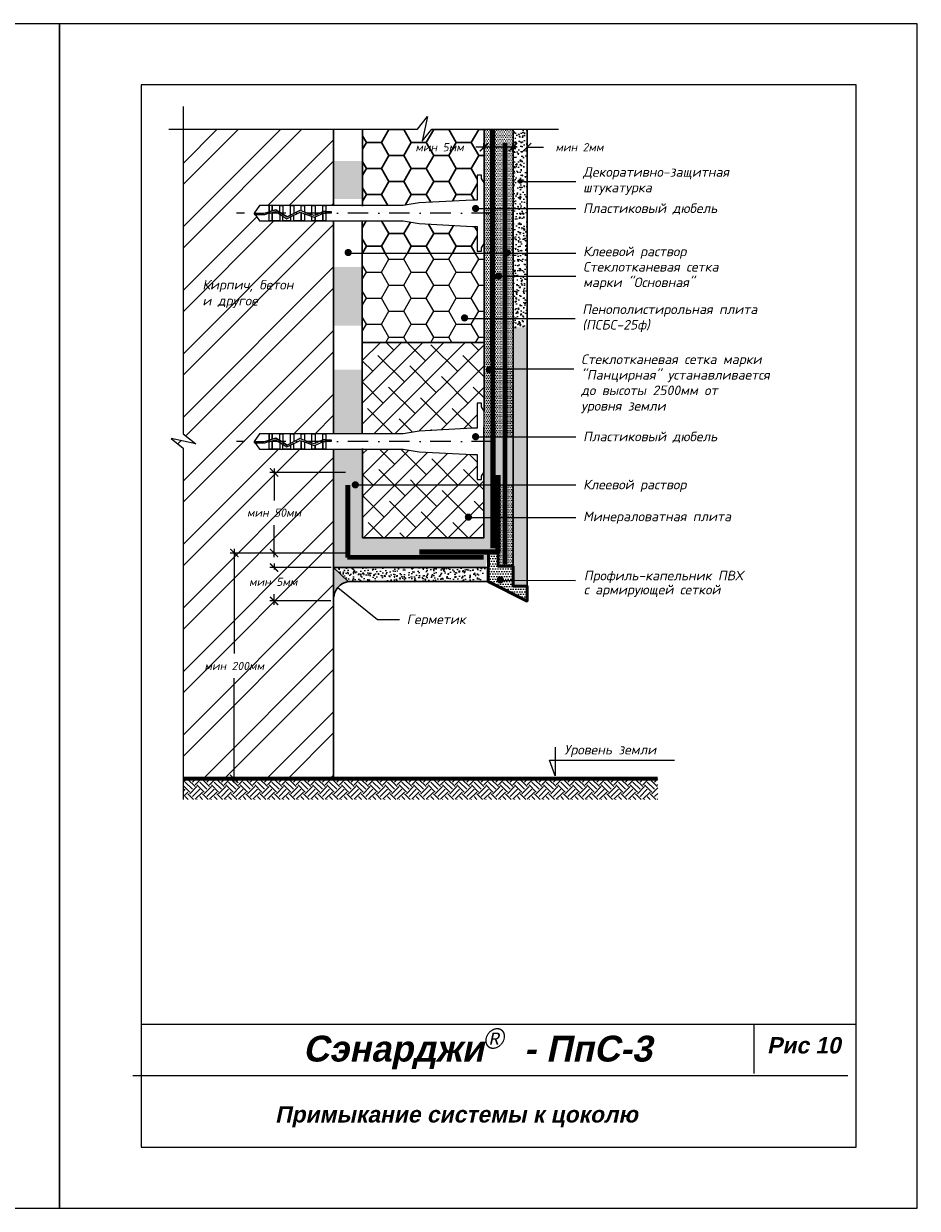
# Model space of a CAD drawing. Header units: inches. Extents: x 47 to 4151, y -1120 to 1902.
# Tile 92 of 93: x 1929 to 2147, y 1612 to 1902. Entities that reach past the tile are written whole.
import ezdxf

# ---------------------------------------------------------------- set-up
doc = ezdxf.new("R2010")
doc.units = ezdxf.units.IN
doc.header["$LTSCALE"] = 10
doc.header["$MEASUREMENT"] = 0
for name, pattern in [('DASHDOT', [1, 0.5, -0.25, 0, -0.25]), ('HIDDEN', [0.375, 0.25, -0.125]), ('HIDDENX2', [0.75, 0.5, -0.25])]:
    doc.linetypes.add(name, pattern=pattern)
for name, color, linetype, lineweight in [('dim', 160, 'Continuous', 15), ('Layer1', 108, 'Continuous', 30), ('ROOF', 180, 'Continuous', 30)]:
    doc.layers.add(name, color=color, linetype=linetype, lineweight=lineweight)
for name, color, linetype in [('DUBEL', 142, 'Continuous'), ('hatch', 240, 'Continuous'), ('ndp', 242, 'Continuous'), ('ramka', 248, 'Continuous')]:
    doc.layers.add(name, color=color, linetype=linetype)
doc.layers.add('list', color=5, linetype='Continuous', plot=False)
doc.styles.add('ndp', font='ARIALBD.TTF', dxfattribs={"oblique": 12})
doc.styles.add('style2', font='romans.shx', dxfattribs={"oblique": 12})
doc.dimstyles.new('1', dxfattribs={"dimtxt": 2, "dimasz": 2, "dimexe": 1, "dimexo": 0.7, "dimgap": 2, "dimtad": 0, "dimtih": 1, "dimtoh": 1, "dimdec": 4, "dimzin": 0, "dimdsep": 46, "dimtxsty": 'style2', "dimblk": 'ARCHTICK', "dimcen": 1.5, "dimdle": 1, "dimadec": 0, "dimazin": 0, "dimtfac": 1, "dimtdec": 4, "dimtofl": 0, "dimtmove": 0, "dimatfit": 2, "dimldrblk": 'DOTSMALL', "dimfxl": 1, "dimtolj": 1, "dimtzin": 0, "dimarcsym": 0})
pattern_1 = [(0, (630.4546, 2333.7909), (0.21875, 0.4375), [0, -0.4375])]
pattern_2 = [(50, (630.4546, 2333.7909), (2.5104106, -0.2196325), [0.2625, -2.8875]), (355, (630.4546, 2333.791), (-0.4856297, 2.6326725), [0.21, -2.31]), (100.4514, (630.6638, 2333.7726), (2.024783, 2.4130384), [0.2230907, -2.4539974]), (46.1842, (630.4546, 2334.491), (3.7353437, -0.5793166), [0.39375, -4.33125]), (96.6356, (630.766, 2334.4426), (3.2713195, 3.4094125), [0.334636, -3.6809955]), (351.1842, (630.4546, 2334.491), (3.271317, 3.409415), [0.315, -3.465]), (21, (630.8046, 2334.3159), (2.0891747, -1.409166), [0.2625, -2.8875]), (326, (630.8046, 2334.316), (0.8516037, 2.538025), [0.21, -2.31]), (71.4514, (630.9787, 2334.1985), (2.9407792, 1.1288567), [0.2230907, -2.4539974]), (37.5, (630.4546, 2333.7909), (0.0425595, 1.1651285), [0, -2.282, 0, -2.345, 0, -2.31875]), (7.5, (630.4546, 2333.7909), (0.9207434, 1.380441), [0, -1.337, 0, -2.2295, 0, -0.88375]), (327.5, (629.6741, 2333.7909), (1.8683785, -0.07894205), [0, -0.875, 0, -2.73, 0, -3.6225]), (317.5, (629.3241, 2333.7909), (2.0411516, 0.3503674), [0, -1.1375, 0, -1.813, 0, -2.5725])]
pattern_3 = [(45, (1260, 1003.79), (-2.592209, 2.592209), []), (135, (1260, 1003.79), (-7.776626, 2.592209), [9.16484, -5.498905])]

# ---------------------------------------------------------------- blocks, each defined once
blk = doc.blocks.new('_ArchTick')
at = {"layer": 'DUBEL', "color": 0, "const_width": 0.15}
blk.add_lwpolyline([(-0.5, -0.5), (0.5, 0.5)], dxfattribs=at)
blk = doc.blocks.new('*D280')
at = {"layer": 'Defpoints', "color": 0}
for p in [(2051.96, 1872), (2048.5, 1870.25), (2051.96, 1870.13)]:
    blk.add_point(p, dxfattribs=at)
at = {"layer": 'dim', "color": 0, "lineweight": -2}
for p, q in [((2048.5, 1872), (2046.5, 1872)), ((2048.5, 1870.95), (2048.5, 1873)), ((2051.96, 1870.83), (2051.96, 1873)), ((2051.96, 1872), (2055.96, 1872))]:
    blk.add_line(p, q, dxfattribs=at)
at = {"layer": 'dim', "color": 0, "lineweight": -2, "xscale": 2, "yscale": 2, "zscale": 2}
blk.add_blockref('_ArchTick', (2048.5, 1872), dxfattribs=at)
at = {"layer": 'dim', "color": 0, "lineweight": -2, "xscale": 2, "yscale": 2, "zscale": 2, "rotation": 180}
blk.add_blockref('_ArchTick', (2051.96, 1872), dxfattribs=at)
at = {"layer": 'dim', "color": 0, "insert": (2064.78, 1872), "char_height": 2, "attachment_point": 5, "style": 'style2'}
blk.add_mtext('\\A1;{\\fRomanS|b0|i0|c204|p2;мин 2мм}', dxfattribs=at)
blk = doc.blocks.new('_DotSmall')
at = {"layer": 'DUBEL', "color": 0, "const_width": 0.5}
blk.add_lwpolyline([(-0.0625, 0, 1), (0.0625, 0, 1)], format="xyb", close=True, dxfattribs=at)
blk = doc.blocks.new('*D279')
at = {"layer": 'Defpoints', "color": 0}
for p in [(2041.4, 1872), (2041.4, 1870.83), (2048.5, 1870.25)]:
    blk.add_point(p, dxfattribs=at)
at = {"layer": 'dim', "color": 0, "lineweight": -2}
for p, q in [((2041.4, 1872), (2039.4, 1872)), ((2041.4, 1871.53), (2041.4, 1873)), ((2049.5, 1872), (2041.4, 1872)), ((2048.5, 1870.95), (2048.5, 1873))]:
    blk.add_line(p, q, dxfattribs=at)
at = {"layer": 'dim', "color": 0, "lineweight": -2, "xscale": 2, "yscale": 2, "zscale": 2, "rotation": 180}
blk.add_blockref('_ArchTick', (2041.4, 1872), dxfattribs=at)
at = {"layer": 'dim', "color": 0, "lineweight": -2, "xscale": 2, "yscale": 2, "zscale": 2}
blk.add_blockref('_ArchTick', (2048.5, 1872), dxfattribs=at)
at = {"layer": 'dim', "color": 0, "insert": (2030.53, 1872), "char_height": 2, "attachment_point": 5, "style": 'style2'}
blk.add_mtext('\\A1;{\\fRomanS|b0|i0|c204|p2;мин }5{\\fRomanS|b0|i0|c204|p2;мм}', dxfattribs=at)
blk = doc.blocks.new('*D312')
at = {"layer": 'Defpoints', "color": 0}
for p in [(1980.26, 1772.65), (1998.23, 1772.65), (2004.62, 1717.37)]:
    blk.add_point(p, dxfattribs=at)
at = {"layer": 'dim', "color": 0, "lineweight": -2}
for p, q in [((1997.53, 1772.65), (1979.26, 1772.65)), ((1980.26, 1773.65), (1980.26, 1748.02)), ((1980.26, 1716.37), (1980.26, 1742)), ((2003.92, 1717.37), (1979.26, 1717.37))]:
    blk.add_line(p, q, dxfattribs=at)
at = {"layer": 'dim', "color": 0, "lineweight": -2, "xscale": 2, "yscale": 2, "zscale": 2}
for p, rotation in [((1980.26, 1772.65), 90), ((1980.26, 1717.37), 270)]:
    blk.add_blockref('_ArchTick', p, dxfattribs=dict(at, rotation=rotation))
at = {"layer": 'dim', "color": 0, "insert": (1980.26, 1745.01), "char_height": 2, "attachment_point": 5, "style": 'style2'}
blk.add_mtext('\\A1;{\\fRomanS|b0|i0|c204|p2;мин 200мм}', dxfattribs=at)
blk = doc.blocks.new('*D313')
at = {"layer": 'Defpoints', "color": 0}
for p in [(1990, 1769.1), (2004.68, 1769.1), (2004.62, 1760.93)]:
    blk.add_point(p, dxfattribs=at)
at = {"layer": 'dim', "color": 0, "lineweight": -2}
for p, q in [((2003.98, 1769.1), (1989, 1769.1)), ((1990, 1770.1), (1990, 1768.61)), ((2003.92, 1760.93), (1989, 1760.93)), ((1990, 1759.93), (1990, 1762.6))]:
    blk.add_line(p, q, dxfattribs=at)
at = {"layer": 'dim', "color": 0, "lineweight": -2, "xscale": 2, "yscale": 2, "zscale": 2}
for p, rotation in [((1990, 1769.1), 90), ((1990, 1760.93), 270)]:
    blk.add_blockref('_ArchTick', p, dxfattribs=dict(at, rotation=rotation))
at = {"layer": 'dim', "color": 0, "insert": (1989.8, 1765.6), "char_height": 2, "attachment_point": 5, "style": 'style2'}
blk.add_mtext('\\A1;{\\fRomanS|b0|i0|c204|p2;мин 5мм}', dxfattribs=at)
blk = doc.blocks.new('*D314')
at = {"layer": 'Defpoints', "color": 0}
for p in [(1990, 1792.38), (2008.17, 1792.38), (2008.17, 1772.65)]:
    blk.add_point(p, dxfattribs=at)
at = {"layer": 'dim', "color": 0, "lineweight": -2}
for p, q in [((2007.47, 1792.38), (1989, 1792.38)), ((1990, 1793.38), (1990, 1785.53)), ((1990, 1771.65), (1990, 1779.51)), ((2007.47, 1772.65), (1989, 1772.65))]:
    blk.add_line(p, q, dxfattribs=at)
at = {"layer": 'dim', "color": 0, "lineweight": -2, "xscale": 2, "yscale": 2, "zscale": 2}
for p, rotation in [((1990, 1792.38), 90), ((1990, 1772.65), 270)]:
    blk.add_blockref('_ArchTick', p, dxfattribs=dict(at, rotation=rotation))
at = {"layer": 'dim', "color": 0, "insert": (1990, 1782.52), "char_height": 2, "attachment_point": 5, "style": 'style2'}
blk.add_mtext('\\A1;{\\fRomanS|b0|i0|c204|p2;мин 50мм}', dxfattribs=at)

msp = doc.modelspace()

# ---------------------------------------------------------------- hatches: boundary and pattern name
at = {"layer": 'dim'}
h = msp.add_hatch(dxfattribs=at)
h.set_pattern_fill('DOTS', color=1, scale=7, style=0)
h.set_pattern_definition(pattern_1)
h.paths.add_polyline_path([(2048.502626, 1876.387985), (2043.539166, 1876.387985), (2043.539166, 1856.996935), (2048.502626, 1856.996935)])
h.paths.add_polyline_path([(2043.539166, 1876.387985), (2041.404025, 1876.387985), (2041.404025, 1856.996935), (2043.539166, 1856.996935)])
h = msp.add_hatch(dxfattribs=at)
h.set_pattern_fill('AR-CONC', color=1, scale=0.35, style=0)
h.set_pattern_definition(pattern_2)
h.paths.add_polyline_path([(2051.958081, 1876.387985), (2048.502626, 1876.387985), (2048.502626, 1856.996935), (2051.958081, 1856.996935), (2051.958081, 1863.637991), (2050.57148, 1863.637991, -1), (2049.984931, 1863.637991, -1), (2050.57148, 1863.637991), (2051.958081, 1863.637991)])
h.paths.add_polyline_path([(2051.958081, 1856.996935), (2048.502626, 1856.996935), (2048.502626, 1846.097082), (2051.958081, 1846.097082)])
h.paths.add_polyline_path([(2051.958081, 1846.097082), (2048.502626, 1846.097082), (2048.502626, 1840.425863), (2051.958081, 1840.425863)])
h.paths.add_polyline_path([(2051.958081, 1840.425863), (2048.502626, 1840.425863), (2048.502626, 1827.863565), (2051.958081, 1827.863565)])
h = msp.add_hatch(dxfattribs=at)
h.set_pattern_fill('DOTS', color=1, scale=7, style=0)
h.set_pattern_definition(pattern_1)
h.paths.add_polyline_path([(2011.649871, 1868.601834), (2004.593007, 1868.601834), (2004.593007, 1859.309365), (2011.649871, 1859.309365)])
h.paths.add_polyline_path([(2011.568757, 1842.679747), (2004.593007, 1842.679747), (2004.593007, 1828.283974), (2011.568757, 1828.283974)])
h.paths.add_polyline_path([(2011.568757, 1817.571584), (2004.593007, 1817.571584), (2004.593007, 1801.831306), (2011.568757, 1801.831306)])
h = msp.add_hatch(dxfattribs=at)
h.set_pattern_fill('DOTS', color=1, scale=7, style=0)
h.set_pattern_definition(pattern_1)
h.paths.add_polyline_path([(2043.539166, 1856.996935), (2041.404025, 1856.996935), (2041.404025, 1846.097082), (2043.539166, 1846.097082)])
h.paths.add_polyline_path([(2046.555302, 1856.996935), (2043.539166, 1856.996935), (2043.539166, 1846.097082), (2046.555302, 1846.097082)])
h.paths.add_polyline_path([(2048.502626, 1856.996935), (2046.555302, 1856.996935), (2046.555302, 1846.097082), (2046.596139, 1846.097082, -0.0199440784), (2046.59474, 1846.132135, -1.0406998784), (2047.473166, 1846.097082), (2048.502626, 1846.097082)])
h = msp.add_hatch(dxfattribs=at)
h.set_pattern_fill('HONEY', color=1, scale=29.3275, style=0)
h.paths.add_polyline_path([(2041.404025, 1846.097082), (2011.656327, 1846.097082), (2011.656327, 1824.229088), (2041.404025, 1824.229088)])
h = msp.add_hatch(dxfattribs=at)
h.set_pattern_fill('DOTS', color=1, scale=7, style=0)
h.set_pattern_definition(pattern_1)
h.paths.add_polyline_path([(2046.555302, 1846.097082), (2043.539166, 1846.097082), (2043.539166, 1827.863565), (2046.555302, 1827.863565), (2046.555302, 1840.425863), (2045.425038, 1840.425863, -1), (2044.545213, 1840.425863, -1), (2045.425038, 1840.425863), (2046.555302, 1840.425863)])
h.paths.add_polyline_path([(2043.539166, 1846.097082), (2041.404025, 1846.097082), (2041.404025, 1827.863565), (2043.539166, 1827.863565)])
h.paths.add_polyline_path([(2048.502626, 1846.097082), (2047.473166, 1846.097082, -0.9232544), (2046.596139, 1846.097082), (2046.555302, 1846.097082), (2046.555302, 1840.425863), (2048.502626, 1840.425863)])
h.paths.add_polyline_path([(2048.502626, 1840.425863), (2046.555302, 1840.425863), (2046.555302, 1827.863565), (2048.502626, 1827.863565)])
h.paths.add_polyline_path([(2046.555302, 1827.863565), (2043.539166, 1827.863565), (2043.539166, 1817.760909), (2046.555302, 1817.760909)])
h.paths.add_polyline_path([(2048.502626, 1827.863565), (2046.555302, 1827.863565), (2046.555302, 1817.760909), (2048.502626, 1817.760909)])
h = msp.add_hatch(dxfattribs=at)
h.set_pattern_fill('DOTS', color=1, scale=7, style=0)
h.set_pattern_definition(pattern_1)
h.paths.add_polyline_path([(2043.539166, 1827.863565), (2041.404025, 1827.863565), (2041.404025, 1807.47733), (2041.404025, 1801.125937), (2043.539166, 1801.125937), (2043.539166, 1817.760909), (2043.131083, 1817.760909, -0.1276525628), (2043.186606, 1817.546975, -1), (2042.306781, 1817.546975, -0.7735959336), (2043.131083, 1817.760909), (2043.539166, 1817.760909)])
h.paths.add_polyline_path([(2046.555302, 1817.760909), (2043.539166, 1817.760909), (2043.539166, 1801.125937), (2046.555302, 1801.125937)])
h = msp.add_hatch(dxfattribs=at)
h.set_pattern_fill('AR-CONC', color=1, scale=0.35, style=0)
h.set_pattern_definition(pattern_2)
h.paths.add_polyline_path([(2051.958081, 1817.760909), (2048.502626, 1817.760909), (2048.502626, 1801.125937), (2051.958081, 1801.125937)])
h.paths.add_polyline_path([(2051.958081, 1827.863565), (2048.502626, 1827.863565), (2048.502626, 1817.760909), (2051.958081, 1817.760909)])
h.paths.add_polyline_path([(2051.958081, 1801.125937), (2048.502626, 1801.125937), (2048.502626, 1789.354221), (2051.958081, 1789.354221)])
h.paths.add_polyline_path([(2051.958081, 1789.354221), (2048.502626, 1789.354221), (2048.502626, 1775.974364), (2051.958081, 1775.974364)])
h.paths.add_polyline_path([(2051.958081, 1775.974364), (2048.502626, 1775.974364), (2048.502626, 1764.563776), (2051.958081, 1764.55406)])
h = msp.add_hatch(dxfattribs=at)
h.set_pattern_fill('ANSI38', color=1, scale=29.3275, style=0)
h.paths.add_polyline_path([(2041.404025, 1824.229088), (2011.568757, 1824.229087), (2011.568757, 1801.831306), (2021.598204, 1801.831306), (2025.560852, 1802.506862), (2038.617359, 1803.188207), (2039.753452, 1803.188207), (2039.753452, 1809.296872), (2040.774315, 1809.296872), (2040.774315, 1808.455242), (2041.404025, 1807.413072)])
h = msp.add_hatch(dxfattribs=at)
h.set_pattern_fill('DOTS', color=1, scale=7, style=0)
h.set_pattern_definition(pattern_1)
h.paths.add_polyline_path([(2048.502626, 1817.760909), (2046.555302, 1817.760909), (2046.555302, 1801.125937), (2048.502626, 1801.125937)])
h = msp.add_hatch(dxfattribs=at)
h.set_pattern_fill('DOTS', color=1, scale=7, style=0)
h.set_pattern_definition(pattern_1)
h.paths.add_polyline_path([(2011.662454, 1798.105609), (2004.593007, 1798.105609), (2004.593007, 1769.132454), (2004.593009, 1769.132452), (2041.766706, 1769.132452), (2042.46875, 1772.914817), (2044.875, 1772.915875), (2044.875, 1789.354221), (2041.374871, 1789.354221), (2041.374871, 1776.395586), (2011.662454, 1776.395586), (2011.662454, 1789.354221), (2010.332148, 1789.354221, -1), (2009.452324, 1789.354221, -1), (2010.332148, 1789.354221), (2011.662454, 1789.354221)])
h.paths.add_polyline_path([(2043.539166, 1801.125937), (2041.404025, 1801.125937), (2041.404025, 1792.523842), (2041.374871, 1792.475592), (2041.374871, 1789.354221), (2043.539166, 1789.354221), (2043.539166, 1791.821704)])
h.paths.add_polyline_path([(2046.555302, 1801.125937), (2043.539166, 1801.125937), (2043.539166, 1791.821704), (2043.539166, 1789.354221), (2046.555302, 1789.354221)])
h.paths.add_polyline_path([(2048.502626, 1801.125937), (2046.555302, 1801.125937), (2046.555302, 1789.354221), (2048.502626, 1789.354221)])
h = msp.add_hatch(dxfattribs=at)
h.set_pattern_fill('DOTS', color=1, scale=7, style=0)
h.set_pattern_definition(pattern_1)
h.paths.add_polyline_path([(2044.875, 1789.354221), (2043.539166, 1789.354221), (2043.539166, 1775.974364), (2044.875, 1775.974364)])
h.paths.add_polyline_path([(2046.555302, 1789.354221), (2044.875, 1789.354221), (2044.875, 1775.974364), (2046.555302, 1775.974364)])
h.paths.add_polyline_path([(2048.502626, 1789.354221), (2046.555302, 1789.354221), (2046.555302, 1775.974364), (2048.502626, 1775.974364)])
h.paths.add_polyline_path([(2044.875, 1775.974364), (2044.875, 1769.414817), (2048.502626, 1769.414817), (2048.502626, 1775.974364)])
h = msp.add_hatch(dxfattribs=at)
h.set_pattern_fill('DOTS', color=5, scale=10, style=0)
h.set_pattern_definition([(0, (630.4546, 2333.7909), (0.3125, 0.625), [0, -0.625])])
h.paths.add_polyline_path([(2048.502626, 1769.414817), (2044.875, 1769.414817), (2044.875, 1772.914817), (2042.46875, 1772.914817), (2042.453734, 1765.487209), (2051.954471, 1761.290882), (2051.958081, 1764.55406), (2048.502626, 1764.563776), (2048.502626, 1766.007261), (2045.828523, 1766.015435, -0.9171675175), (2044.955243, 1766.091037, -1), (2045.835068, 1766.091037, -0.0432056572), (2045.828523, 1766.015435), (2048.502626, 1766.007261)])
h = msp.add_hatch(dxfattribs=at)
h.set_pattern_fill('AR-CONC', color=1, scale=0.35, style=0)
h.set_pattern_definition(pattern_2)
h.paths.add_polyline_path([(2041.766706, 1769.132452), (2004.593009, 1769.132452), (2008.134692, 1765.676998), (2041.12534, 1765.676999)])
at = {"layer": 'hatch'}
h = msp.add_hatch(dxfattribs=at)
h.set_pattern_fill('ANSI32', color=256, scale=29.327494, style=0)
h.set_pattern_definition([(45, (-1068.639, 2564.441), (-7.776626, 7.776626), []), (45, (-1063.455, 2564.441), (-7.776626, 7.776626), [])])
h.paths.add_polyline_path([(2004.593007, 1798.105609), (2002.686579, 1798.105609), (2001.907356, 1798.105609), (1999.28013, 1798.105609), (1996.652905, 1798.105609), (1994.804902, 1798.105609), (1992.177677, 1798.105609), (1988.771228, 1798.105609), (1986.444478, 1798.105609), (1985.101771, 1799.968457), (1986.444478, 1801.831306), (1988.771228, 1801.831306), (1989.550451, 1801.831306), (1992.177677, 1801.831306), (1994.804902, 1801.831306), (1997.432128, 1801.831306), (2000.059354, 1801.831306), (2002.686579, 1801.831306), (2004.593007, 1801.831306), (2004.593007, 1853.976607), (2002.686579, 1853.976607), (2001.907356, 1853.976607), (1999.28013, 1853.976607), (1996.652905, 1853.976607), (1994.804902, 1853.976607), (1992.177677, 1853.976607), (1988.771228, 1853.976607), (1986.444478, 1853.976607), (1985.101771, 1855.839455), (1986.444478, 1857.702303), (1988.771228, 1857.702303), (1989.550451, 1857.702303), (1992.177677, 1857.702303), (1994.804902, 1857.702303), (1997.432128, 1857.702303), (2000.059354, 1857.702303), (2002.686579, 1857.702303), (2004.593007, 1857.702303), (2004.593007, 1876.387985), (1967.727414, 1876.387985), (1967.727414, 1801.863717), (1970.842088, 1799.408985), (1964.841075, 1800.721146), (1967.727414, 1798.349165), (1967.727414, 1717.397165), (2004.593007, 1717.397165)])
h.paths.add_polyline_path([(1981.68743, 1784.05492), (1998.253084, 1784.05492), (1998.253084, 1781.036523), (1981.68743, 1781.036523)], flags=24)
h.paths.add_polyline_path([(1970.985465, 1746.548658), (1989.477532, 1746.548658), (1989.477532, 1743.530261), (1970.985465, 1743.530261)], flags=24)
h.paths.add_polyline_path([(1972.0196, 1832.001511), (1989.057477, 1831.752161), (1989.805527, 1835.27146), (1972.76765, 1835.52081)], flags=24)
h.paths.add_polyline_path([(1971.782525, 1835.763692), (2000.607262, 1835.431225), (2001.604662, 1840.123625), (1972.779925, 1840.456091)], flags=24)
msp.add_hatch(color=256, dxfattribs=at).paths.add_polyline_path([(2008.134691, 1765.676999), (2004.593007, 1769.132454), (2004.593007, 1761.567668, -0.3496685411)])
h = msp.add_hatch(dxfattribs=at)
h.set_pattern_fill('EARTH', color=256, scale=10, angle=45, style=0)
h.set_pattern_definition([(45, (-829.4615, 2564.4412), (2e-16, 3.535534), [2.5, -2.5]), (45, (-830.1244, 2565.1041), (2e-16, 3.535534), [2.5, -2.5]), (45, (-830.7873, 2565.767), (2e-16, 3.535534), [2.5, -2.5]), (135, (-830.7873, 2566.209), (-3.535534, 4e-16), [2.5, -2.5]), (135, (-830.1244, 2566.872), (-3.535534, 4e-16), [2.5, -2.5]), (135, (-829.4615, 2567.5348), (-3.535534, 4e-16), [2.5, -2.5])])
h.paths.add_polyline_path([(2083.926978, 1717.397165), (1967.727414, 1717.397165), (1967.727414, 1712.319388), (2083.926978, 1712.319388)])
at = {"layer": 'ROOF'}
h = msp.add_hatch(dxfattribs=at)
h.set_pattern_fill('HONEY', color=1, scale=29.3275, style=0)
h.paths.add_polyline_path([(2041.404025, 1876.387985), (2028.597948, 1876.387985), (2026.225966, 1873.501646), (2027.538128, 1879.502659), (2025.083395, 1876.387985), (2011.649871, 1876.387985), (2011.649871, 1857.702303), (2021.598204, 1857.702303), (2025.560852, 1858.37786), (2038.617359, 1859.059205), (2039.753452, 1859.059205), (2039.753452, 1865.16787), (2040.774315, 1865.16787), (2040.774315, 1864.32624), (2041.404025, 1863.28407)])
h.paths.add_polyline_path([(2024.150689, 1873.510822), (2038.904025, 1873.510822), (2038.904025, 1870.492425), (2024.150689, 1870.492425)], flags=24)
h = msp.add_hatch(dxfattribs=at)
h.set_pattern_fill('HONEY', color=1, scale=29.3275, style=0)
h.paths.add_polyline_path([(2039.753452, 1852.619705), (2038.617359, 1852.619705), (2025.560852, 1853.30105), (2021.598204, 1853.976607), (2011.568757, 1853.976607), (2011.568757, 1846.097082), (2041.404025, 1846.097082), (2041.404025, 1848.39484), (2040.774315, 1847.35267), (2040.774315, 1846.51104), (2039.753452, 1846.51104)])
h = msp.add_hatch(dxfattribs=at)
h.set_pattern_fill('ANSI38', color=1, scale=29.327494, style=0)
h.set_pattern_definition(pattern_3)
h.paths.add_polyline_path([(2039.753452, 1796.748707), (2038.617359, 1796.748707), (2025.560852, 1797.430053), (2021.598204, 1798.105609), (2011.662454, 1798.105609), (2011.662454, 1789.354221), (2041.374871, 1789.354221), (2041.374871, 1792.475592), (2040.774315, 1791.481672), (2040.774315, 1790.640043), (2039.753452, 1790.640043)])
h = msp.add_hatch(dxfattribs=at)
h.set_pattern_fill('ANSI38', color=1, scale=29.327494, style=0)
h.set_pattern_definition(pattern_3)
h.paths.add_polyline_path([(2041.374871, 1789.354221), (2011.662454, 1789.354221), (2011.662454, 1776.395586), (2041.374871, 1776.395586)])

# ---------------------------------------------------------------- linework, layer by layer
at = {"layer": 'dim', "color": 5, "lineweight": 90}
msp.add_lwpolyline([(2025.642092, 1772.915882), (2044.892092, 1772.915882), (2044.892092, 1791.728382)], dxfattribs=at)
at = {"layer": 'dim', "color": 180, "lineweight": 53}
for points in [[(2044.875, 1790.414817), (2044.875, 1769.414817), (2048.502626, 1769.414817), (2048.502626, 1769.414817), (2048.502626, 1764.563776), (2051.958081, 1764.55406)], [(2038.3125, 1772.914817), (2026.079592, 1772.915882)], [(2042.46875, 1772.914817), (2044.875, 1772.914817), (2044.892092, 1769.415882), (2048.502626, 1769.414817), (2048.502626, 1764.563776), (2051.958081, 1764.55406), (2051.955235, 1760.883511), (2042.454118, 1765.676999), (2042.46875, 1772.914817), (2044.892092, 1772.915882)], [(2042.46875, 1772.914817), (2044.875, 1772.914817)]]:
    msp.add_lwpolyline(points, dxfattribs=at)
at = {"layer": 'dim', "color": 180}
msp.add_lwpolyline([(2042.46875, 1772.914817), (2044.892092, 1772.915882), (2044.892092, 1769.415882), (2048.392092, 1769.415882)], dxfattribs=at)
at = {"layer": 'DUBEL', "linetype": 'DASHDOT'}
for p, q in [((2043.356823, 1855.839455), (1980.789223, 1855.839455)), ((2043.356823, 1799.968457), (1980.789223, 1799.968457))]:
    msp.add_line(p, q, dxfattribs=at)
at = {"layer": 'DUBEL', "linetype": 'HIDDEN', "const_width": 1.1731}
for points in [[(2046.555302, 1769.852317), (2046.555302, 1769.852317), (2046.555302, 1769.852317), (2046.555302, 1873.077386)], [(2008.05598, 1771.492948), (2008.05598, 1771.492948), (2008.05598, 1771.492948), (2008.05598, 1789.273458)], [(2007.90625, 1771.602317), (2007.90625, 1771.602317), (2007.90625, 1771.602317), (2041.328597, 1771.602317)]]:
    msp.add_lwpolyline(points, dxfattribs=at)
at = {"layer": 'DUBEL'}
for points in [[(2038.617359, 1852.619705), (2039.753452, 1852.619705), (2039.753452, 1846.51104), (2040.774315, 1846.51104), (2040.774315, 1847.35267), (2041.404025, 1848.39484), (2041.404025, 1863.28407), (2040.774315, 1864.32624), (2040.774315, 1865.16787), (2039.753452, 1865.16787), (2039.753452, 1859.059205), (2038.617359, 1859.059205), (2025.560852, 1858.37786), (2021.598204, 1857.702303), (2002.686579, 1857.702303), (2002.686579, 1856.254335), (2003.976981, 1856.254335), (2003.976981, 1855.858904), (2002.686579, 1855.858904), (2002.686579, 1856.254335), (2002.686579, 1853.976607), (2001.907356, 1853.976607), (2001.907356, 1855.779755), (2002.083952, 1855.858904), (2002.686579, 1855.839455), (2002.686579, 1856.254335), (2001.999389, 1856.254335), (2001.907356, 1856.213086), (2001.907356, 1857.702303), (2002.686579, 1857.702303), (2000.059354, 1857.702303), (2000.059354, 1855.38482), (2001.907356, 1856.213086), (1999.795808, 1855.266701), (1999.28013, 1855.455764), (1999.28013, 1857.702303), (2000.059354, 1857.702303), (1997.432128, 1857.702303), (1997.432128, 1856.133301), (1999.28013, 1855.455764), (1996.652905, 1856.418988), (1996.652905, 1857.702303), (1997.432128, 1857.702303), (1994.804902, 1857.702303), (1994.804902, 1855.839455), (1996.328212, 1856.538031), (1994.025679, 1855.371873), (1994.025679, 1857.702303), (1994.804902, 1857.702303), (1992.177677, 1857.702303), (1992.177677, 1855.839455), (1992.177677, 1855.567531), (1993.182521, 1854.944841), (1994.025679, 1855.371873), (1993.182521, 1854.944841), (1991.398454, 1856.050406), (1991.398454, 1857.702303), (1992.177677, 1857.702303), (1989.550451, 1857.702303), (1989.550451, 1856.415226), (1990.40311, 1856.667209), (1991.398454, 1856.050406), (1990.40311, 1856.667209), (1989.550451, 1856.415226), (1989.550451, 1857.702303), (1988.771228, 1857.702303), (1988.771228, 1856.184946), (1989.550451, 1856.415226), (1988.771228, 1856.184946), (1988.771228, 1857.702303), (1986.444478, 1857.702303), (1985.101771, 1855.839455), (1987.602153, 1855.839455), (1988.771228, 1856.184946), (1988.771228, 1855.839455), (1987.65936, 1855.444024), (1985.38679, 1855.444024), (1985.101771, 1855.839455), (1986.444478, 1853.976607), (1988.771228, 1853.976607), (1988.771228, 1855.772609), (1989.550451, 1856.00289), (1989.550451, 1853.976607), (1989.550451, 1855.839455), (1989.550451, 1856.00289), (1990.345349, 1856.237802), (1991.398454, 1855.585205), (1991.398454, 1853.976607), (1988.771228, 1853.976607), (1992.177677, 1853.976607), (1992.177677, 1855.10233), (1991.398454, 1855.585205), (1993.163034, 1854.491717), (1994.025679, 1854.928619), (1994.025679, 1853.976607), (1992.177677, 1853.976607), (1994.804902, 1853.976607), (1994.804902, 1855.32327), (1994.025679, 1854.928619), (1996.353507, 1856.107587), (1997.432128, 1855.712131), (1997.432128, 1853.976607), (1994.804902, 1853.976607), (1996.652905, 1853.976607), (1996.652905, 1855.839455), (1996.652905, 1855.997819), (1996.652905, 1853.976607), (1999.28013, 1853.976607), (1999.28013, 1855.034595), (1997.432128, 1855.712131), (1999.810734, 1854.840059), (2000.059354, 1854.951489), (2000.059354, 1853.976607), (2000.059354, 1854.951489), (2001.907356, 1855.779755), (2001.907356, 1853.976607), (1999.28013, 1853.976607), (2002.686579, 1853.976607), (2021.598204, 1853.976607), (2025.560852, 1853.30105), (2038.617359, 1852.619705)], [(2038.617359, 1796.748707), (2039.753452, 1796.748707), (2039.753452, 1790.640043), (2040.774315, 1790.640043), (2040.774315, 1791.481672), (2041.404025, 1792.523842), (2041.404025, 1807.413072), (2040.774315, 1808.455242), (2040.774315, 1809.296872), (2039.753452, 1809.296872), (2039.753452, 1803.188207), (2038.617359, 1803.188207), (2025.560852, 1802.506862), (2021.598204, 1801.831306), (2002.686579, 1801.831306), (2002.686579, 1800.383338), (2003.976981, 1800.383338), (2003.976981, 1799.987907), (2002.686579, 1799.987907), (2002.686579, 1800.383338), (2002.686579, 1798.105609), (2001.907356, 1798.105609), (2001.907356, 1799.908757), (2002.083952, 1799.987907), (2002.686579, 1799.968457), (2002.686579, 1800.383338), (2001.999389, 1800.383338), (2001.907356, 1800.342089), (2001.907356, 1801.831306), (2002.686579, 1801.831306), (2000.059354, 1801.831306), (2000.059354, 1799.513823), (2001.907356, 1800.342089), (1999.795808, 1799.395703), (1999.28013, 1799.584767), (1999.28013, 1801.831306), (2000.059354, 1801.831306), (1997.432128, 1801.831306), (1997.432128, 1800.262303), (1999.28013, 1799.584767), (1996.652905, 1800.547991), (1996.652905, 1801.831306), (1997.432128, 1801.831306), (1994.804902, 1801.831306), (1994.804902, 1799.968457), (1996.328212, 1800.667033), (1994.025679, 1799.500876), (1994.025679, 1801.831306), (1994.804902, 1801.831306), (1992.177677, 1801.831306), (1992.177677, 1799.968457), (1992.177677, 1799.696533), (1993.182521, 1799.073844), (1994.025679, 1799.500876), (1993.182521, 1799.073844), (1991.398454, 1800.179408), (1991.398454, 1801.831306), (1992.177677, 1801.831306), (1989.550451, 1801.831306), (1989.550451, 1800.544229), (1990.40311, 1800.796211), (1991.398454, 1800.179408), (1990.40311, 1800.796211), (1989.550451, 1800.544229), (1989.550451, 1801.831306), (1988.771228, 1801.831306), (1988.771228, 1800.313949), (1989.550451, 1800.544229), (1988.771228, 1800.313949), (1988.771228, 1801.831306), (1986.444478, 1801.831306), (1985.101771, 1799.968457), (1987.602153, 1799.968457), (1988.771228, 1800.313949), (1988.771228, 1799.968457), (1987.65936, 1799.573027), (1985.38679, 1799.573027), (1985.101771, 1799.968457), (1986.444478, 1798.105609), (1988.771228, 1798.105609), (1988.771228, 1799.901612), (1989.550451, 1800.131892), (1989.550451, 1798.105609), (1989.550451, 1799.968457), (1989.550451, 1800.131892), (1990.345349, 1800.366804), (1991.398454, 1799.714208), (1991.398454, 1798.105609), (1988.771228, 1798.105609), (1992.177677, 1798.105609), (1992.177677, 1799.231333), (1991.398454, 1799.714208), (1993.163034, 1798.620719), (1994.025679, 1799.057621), (1994.025679, 1798.105609), (1992.177677, 1798.105609), (1994.804902, 1798.105609), (1994.804902, 1799.452272), (1994.025679, 1799.057621), (1996.353507, 1800.23659), (1997.432128, 1799.841133), (1997.432128, 1798.105609), (1994.804902, 1798.105609), (1996.652905, 1798.105609), (1996.652905, 1799.968457), (1996.652905, 1800.126821), (1996.652905, 1798.105609), (1999.28013, 1798.105609), (1999.28013, 1799.163597), (1997.432128, 1799.841133), (1999.810734, 1798.969061), (2000.059354, 1799.080491), (2000.059354, 1798.105609), (2000.059354, 1799.080491), (2001.907356, 1799.908757), (2001.907356, 1798.105609), (1999.28013, 1798.105609), (2002.686579, 1798.105609), (2021.598204, 1798.105609), (2025.560852, 1797.430053), (2038.617359, 1796.748707)]]:
    msp.add_lwpolyline(points, close=True, dxfattribs=at)
at = {"layer": 'hatch'}
for points in [[(1964.25615, 1876.387985), (2025.083395, 1876.387985), (2027.538128, 1879.502659), (2026.225966, 1873.501646), (2028.597948, 1876.387985), (2059.626116, 1876.387985)], [(1967.727414, 1881.938405), (1967.727414, 1801.863717), (1970.842088, 1799.408985), (1964.841075, 1800.721146), (1967.727414, 1798.349165), (1967.727414, 1712.319388)]]:
    msp.add_lwpolyline(points, dxfattribs=at)
at = {"layer": 'hatch', "const_width": 1}
msp.add_lwpolyline([(1967.727414, 1717.397165), (2083.926978, 1717.397165)], dxfattribs=at)
at = {"layer": 'Layer1'}
for p, q in [((2004.593007, 1876.387985), (2004.593007, 1857.702303)), ((2011.649871, 1876.38653), (2011.649871, 1857.562326)), ((2041.404025, 1807.47733), (2041.404025, 1876.387985)), ((2004.593007, 1853.976607), (2004.593007, 1801.831306)), ((2011.568757, 1854.038788), (2011.568757, 1801.822928)), ((2004.593007, 1798.105609), (2004.593007, 1717.397165)), ((2004.593007, 1769.132454), (2008.134691, 1765.676999))]:
    msp.add_line(p, q, dxfattribs=at)
at = {"layer": 'Layer1', "linetype": 'HIDDENX2', "const_width": 1.3}
msp.add_lwpolyline([(2043.579592, 1773.790882), (2043.539166, 1876.387985)], dxfattribs=at)
at = {"layer": 'Layer1'}
for points in [[(2048.502626, 1764.563776), (2048.502626, 1764.563776), (2048.502626, 1876.387985)], [(2051.958081, 1764.55406), (2051.958081, 1764.55406), (2051.958081, 1876.387985)], [(2041.409708, 1824.229088), (2011.595177, 1824.229087), (2011.595177, 1824.229087)], [(2051.958081, 1769.132454), (2051.958081, 1769.132454), (2051.958081, 1812.692655)], [(2011.662454, 1798.27014), (2011.662454, 1776.395586), (2041.374871, 1776.395586), (2041.374871, 1803.550214)], [(2042.461104, 1769.132452), (2004.593001, 1769.132452), (2004.593001, 1769.132452)], [(2051.958081, 1769.132454), (2051.958081, 1769.132454), (2051.958081, 1769.132454)], [(2042.454118, 1765.676999), (2008.134693, 1765.676998), (2008.134693, 1765.676998)]]:
    msp.add_lwpolyline(points, dxfattribs=at)
at = {"layer": 'Layer1', "color": 1, "const_width": 0.879825}
msp.add_lwpolyline([(2044.955243, 1766.091037, 1), (2045.835068, 1766.091037, 1)], format="xyb", close=True, dxfattribs=at)
at = {"layer": 'Layer1'}
msp.add_arc((2008.942642, 1761.399765), 4.352874, 100.69689029, 177.78939352, dxfattribs=at)
at = {"layer": 'list'}
for points in [[(1727.494698, 1612.234707), (1937.494698, 1612.234707), (1937.494698, 1902.234707), (1727.494698, 1902.234707)], [(1937.494698, 1612.234707), (2147.494698, 1612.234707), (2147.494698, 1902.234707), (1937.494698, 1902.234707)]]:
    msp.add_lwpolyline(points, close=True, dxfattribs=at)
at = {"layer": 'ndp'}
for p, q in [((2050.278206, 1863.637991), (2063.913185, 1863.637991)), ((2039.349177, 1856.996935), (2063.913185, 1856.996935)), ((2008.156172, 1846.097082), (2063.913185, 1846.097082)), ((2044.985126, 1840.425863), (2063.913185, 1840.425863)), ((2036.867962, 1830.03972), (2063.721594, 1830.03972)), ((2043.131083, 1817.760909), (2063.432512, 1817.760909)), ((2039.349177, 1801.125937), (2063.913185, 1801.125937)), ((2009.892236, 1789.354221), (2063.913185, 1789.354221)), ((2037.569715, 1781.386207), (2063.913185, 1781.386207)), ((2005.645397, 1764.241541), (2015.357075, 1756.358437)), ((2045.828523, 1766.015435), (2063.824397, 1765.960426)), ((2015.357075, 1756.358437), (2020.710336, 1756.358437)), ((2058.861763, 1725.107359), (2058.861763, 1718.075949)), ((2058.861763, 1718.075949), (2057.437639, 1721.917446)), ((2057.437639, 1721.917446), (2088.025658, 1721.917446))]:
    msp.add_line(p, q, dxfattribs=at)
for points, const_width in [([(2049.984931, 1863.637991, 1), (2050.57148, 1863.637991, 1)], 0.58655), ([(2038.909265, 1856.996935, 1), (2039.78909, 1856.996935, 1)], 0.879825), ([(2007.709113, 1846.217739, 1), (2008.588938, 1846.217739, 1)], 0.879825), ([(2046.59474, 1846.132135, 1), (2047.474565, 1846.132135, 1)], 0.879825), ([(2044.545213, 1840.425863, 1), (2045.425038, 1840.425863, 1)], 0.879825), ([(2036.206701, 1830.207822, 1), (2037.086526, 1830.207822, 1)], 0.879825), ([(2042.306781, 1817.546975, 1), (2043.186606, 1817.546975, 1)], 0.879825), ([(2038.909265, 1801.125937, 1), (2039.78909, 1801.125937, 1)], 0.879825), ([(2009.452324, 1789.354221, 1), (2010.332148, 1789.354221, 1)], 0.879825), ([(2037.145028, 1781.438481, 1), (2038.024853, 1781.438481, 1)], 0.879825)]:
    msp.add_lwpolyline(points, format="xyb", close=True, dxfattribs=dict(at, const_width=const_width))
at = {"layer": 'ramka'}
for p, q in [((2132.494698, 1657.234707), (1957.494698, 1657.234707)), ((2107.494698, 1657.234707), (2107.494698, 1645.234707)), ((2130.455418, 1644.655864), (1955.455418, 1644.655864))]:
    msp.add_line(p, q, dxfattribs=at)
msp.add_lwpolyline([(1957.494698, 1627.234707), (2132.494698, 1627.234707), (2132.494698, 1887.234707), (1957.494698, 1887.234707)], close=True, dxfattribs=at)

# ---------------------------------------------------------------- texts
at = {"layer": 'ndp', "oblique": 12}
for s, height, style, p in [('Декоративно-защитная', 2.34619952, 'style2', (2065.666018, 1864.761996)), ('штукатурка', 2.3461995, 'style2', (2065.666018, 1860.963387)), ('Пластиковый дюбель', 2.34619952, 'style2', (2065.666018, 1855.883918)), ('Клеевой раствор', 2.34619952, 'style2', (2065.666018, 1845.312522)), ('Стеклотканевая сетка', 2.34619952, 'style2', (2065.666018, 1841.549869)), ('Кирпич, бетон', 2.34619952, 'style2', (1972.450163, 1837.161592)), ('марки "Основная"', 2.34619952, 'style2', (2065.666018, 1837.75126)), ('и другое', 2.3461995, 'style2', (1972.450163, 1833.245453)), ('Пенополистирольная плита', 2.34619952, 'style2', (2065.474428, 1831.163725)), ('(ПСБС-25ф)', 2.3461995, 'style2', (2065.474428, 1827.365116)), ('Стеклотканевая сетка марки', 2.34619952, 'style2', (2065.185345, 1818.903054)), ('"Панцирная" устанавливается', 2.34619952, 'style2', (2065.185345, 1815.104445)), ('до высоты 2500мм от ', 2.34619952, 'style2', (2065.185345, 1811.305837)), ('уровня земли', 2.34619952, 'style2', (2065.185345, 1807.507228)), ('Пластиковый дюбель', 2.34619952, 'style2', (2065.666018, 1800.01292)), ('Клеевой раствор', 2.34619952, 'style2', (2065.666018, 1788.241205)), ('Минераловатная плита', 2.34619952, 'style2', (2065.666018, 1780.441967)), ('Профиль-капельник ПВХ ', 2.34619952, 'style2', (2065.850591, 1765.960426)), ('с армирующей сеткой', 2.34619952, 'style2', (2065.850591, 1762.521575)), ('Герметик', 2.3461995, 'style2', (2022.46317, 1755.245421)), ('Уровень земли', 2.34619952, 'style2', (2061.069454, 1723.337135)), ('Сэнарджи    - ПпС-3', 6.33260053, 'ndp', (1997.071368, 1648.159045)), ('Рис 10', 4, 'ndp', (2110.698078, 1650.136758)), ('Примыкание системы к цоколю ', 4, 'ndp', (1990.247662, 1633.235424))]:
    msp.add_text(s, height=height, dxfattribs=dict(at, style=style)).set_placement(p)
at = {"layer": 'ndp', "insert": (2041.134171, 1656.298129), "char_height": 5, "attachment_point": 1, "style": 'style2'}
msp.add_mtext('{\\fCentury Gothic|b0|i0|c204|p32;®}', dxfattribs=at)

# ---------------------------------------------------------------- dimensions: what is measured, and where the dimension line sits
at = {"layer": 'dim'}
for base, p2, text, picture, middle in [((2041.404025, 1872.001624), (2041.404025, 1870.832926), '{\\fRomanS|b0|i0|c204|p2;мин }5{\\fRomanS|b0|i0|c204|p2;мм}', '*D279', (2030.527357, 1872.001624)), ((2051.958081, 1872.001624), (2051.958081, 1870.132721), '{\\fRomanS|b0|i0|c204|p2;мин 2мм}', '*D280', (2064.777701, 1872.001624))]:
    dim = msp.add_linear_dim(base=base, p1=(2048.502626, 1870.249528), p2=p2, text=text, dimstyle='1', dxfattribs=at)
    dim.commit()
    dim.dimension.update_dxf_attribs({"geometry": picture, "text_midpoint": middle})
for base, p1, p2, text, picture, middle in [((1989.997384, 1792.381229), (2008.169434, 1772.653294), (2008.169434, 1792.381229), '{\\fRomanS|b0|i0|c204|p2;мин 50мм}', '*D314', (1989.997384, 1782.517261)), ((1980.258625, 1772.653294), (2004.620133, 1717.368705), (1998.233409, 1772.653294), '{\\fRomanS|b0|i0|c204|p2;мин 200мм}', '*D312', (1980.258625, 1745.010999))]:
    dim = msp.add_linear_dim(base=base, p1=p1, p2=p2, angle=90, text=text, dimstyle='1', dxfattribs=at)
    dim.commit()
    dim.dimension.update_dxf_attribs({"geometry": picture, "text_midpoint": middle})
dim = msp.add_linear_dim(base=(1989.997384, 1769.103993), p1=(2004.620133, 1760.928907), p2=(2004.682633, 1769.103993), angle=90, text='{\\fRomanS|b0|i0|c204|p2;мин 5мм}', dimstyle='1', override={"dimtmove": 2}, dxfattribs=at)
dim.commit()
dim.dimension.update_dxf_attribs({"geometry": '*D313', "text_midpoint": (1989.801619, 1765.604551), "dimtype": 160})

doc.saveas('drawing.dxf')
